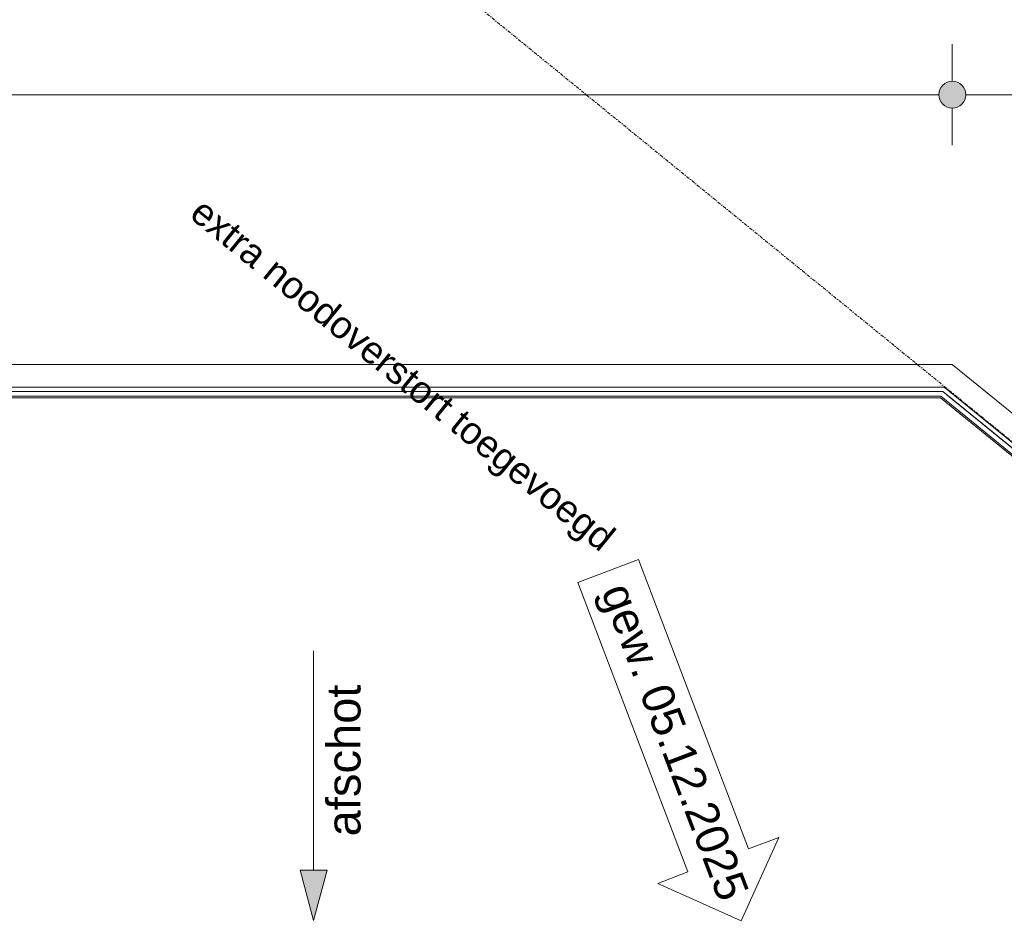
# Model space of a CAD drawing. Extents: x 0 to 46275, y 0 to 29700.
# Tile 6 of 18: x 16032 to 19681, y 4317 to 7675. Entities that reach past the tile are written whole.
import ezdxf
from ezdxf.xclip import XClip

# ---------------------------------------------------------------- set-up
doc = ezdxf.new("R2010")
doc.units = 0
doc.header["$MEASUREMENT"] = 0
doc.header["$XCLIPFRAME"] = 0
for name, pattern in [('Streep-punt asymmetrisch', [483.335, 266.665, -116.668333, 0.001667, -100]), ('Streep-punt fijn', [625.500011, 313.000011, -156.25, 0, -156.25]), ('Wipeout_Contour', [50000, 0, -50000])]:
    doc.linetypes.add(name, pattern=pattern)
for name, color, linetype in [('ZZ 27 Dakrandconstructie', 7, 'Continuous'), ('ZZ 27 Dakrandconstructie Afdek-arcering', 7, 'Continuous'), ('ZZ 28 HDC staalconstructies', 7, 'Continuous'), ('ZZ 47 Dakrandafwerking', 7, 'Continuous'), ('ZZ A Stramien', 7, 'Continuous'), ('ZZ Aankleding 2D tek', 7, 'Continuous'), ('ZZ Aankleding 2D tek 2D arcering', 7, 'Continuous'), ('ZZ Info_tekst Algemeen', 7, 'Continuous'), ('ZZ Markers wijzigingspijlen', 7, 'Continuous'), ('ZZZ Maatvoering Luifel', 7, 'Continuous'), ('ZZZ Maatvoering Luifel 2D arcering', 7, 'Continuous')]:
    doc.layers.add(name, color=color, linetype=linetype)
doc.styles.add('GENERATED_STYLE_1', font='arial.ttf')

# ---------------------------------------------------------------- blocks, each defined once
blk = doc.blocks.new('Drawing_2_2', base_point=(7690.6, -30053.4))
at = {"layer": 'ZZ Aankleding 2D tek 2D arcering', "linetype": 'Continuous', "lineweight": 0, "true_color": 0x000000}
blk.add_hatch(color=18, dxfattribs=at).paths.add_polyline_path([(17121.4, 4334.7), (17171.4, 4521.3), (17071.4, 4521.3)])
at = {"layer": 'ZZZ Maatvoering Luifel 2D arcering', "linetype": 'Continuous', "lineweight": 0, "true_color": 0x000000}
blk.add_hatch(color=18, dxfattribs=at).paths.add_polyline_path([(19449.3, 7428.3), (19440.2, 7411), (19438.3, 7391.6), (19444.1, 7373), (19456.5, 7357.9), (19473.7, 7348.8), (19493.1, 7346.9), (19511.8, 7352.7), (19526.8, 7365.1), (19536, 7382.3), (19537.8, 7401.8), (19532.1, 7420.4), (19519.7, 7435.4), (19502.4, 7444.6), (19483, 7446.4), (19464.4, 7440.7)])
at = {"layer": 'ZZ 28 HDC staalconstructies', "color": 1, "linetype": 'Continuous', "lineweight": 0, "ltscale": 0.04}
blk.add_line((10042.3, 6396.7), (19488.1, 6396.7), dxfattribs=at)
at = {"layer": 'ZZ Aankleding 2D tek', "color": 9, "linetype": 'Continuous', "lineweight": 0, "ltscale": 0.04}
for p, q in [((17121.4, 5334.7), (17121.4, 4521.3)), ((17071.4, 4521.3), (17171.4, 4521.3)), ((17121.4, 4334.7), (17071.4, 4521.3)), ((17121.4, 4334.7), (17171.4, 4521.3))]:
    blk.add_line(p, q, dxfattribs=at)
at = {"layer": 'ZZ Markers wijzigingspijlen', "color": 1, "linetype": 'Continuous', "lineweight": 0, "ltscale": 0.04, "flags": 128}
blk.add_lwpolyline([(18706.1, 4333.3), (18845.1, 4642.9), (18733, 4600.2), (18325.1, 5673.3), (18100.7, 5588), (18508.6, 4515), (18396.5, 4472.3)], close=True, dxfattribs=at)
at = {"layer": 'ZZZ Maatvoering Luifel', "color": 10, "linetype": 'Continuous', "lineweight": 0, "ltscale": 0.04}
for p, q in [((19488.1, 7446.7), (19488.1, 7584.2)), ((10092.3, 7396.7), (19438.1, 7396.7)), ((19538.1, 7396.7), (23118.4, 7396.7)), ((19488.1, 7209.2), (19488.1, 7346.7))]:
    blk.add_line(p, q, dxfattribs=at)
blk.add_circle((19488.1, 7396.7), 50, dxfattribs=at)
at = {"layer": 'ZZ Info_tekst Algemeen', "color": 10, "linetype": 'Continuous', "lineweight": 0, "insert": (17233.5, 4928.3), "char_height": 125, "attachment_point": 5, "rotation": 90, "style": 'GENERATED_STYLE_1'}
blk.add_mtext('\\A1;{\\pqc;\\fArial|b0|i0|c0|p0;\\W1.000000;afschot}', dxfattribs=at)
at = {"layer": 'ZZ Markers wijzigingspijlen', "color": 1, "linetype": 'Continuous', "lineweight": 0, "insert": (18224.4, 5570.8), "char_height": 120, "attachment_point": 4, "rotation": 290.8152, "style": 'GENERATED_STYLE_1'}
blk.add_mtext('\\A1;{\\pql;\\fArial|b0|i0|c0|p0;\\W1.000000;gew. 05.12.2025}', dxfattribs=at)
at = {"color": 254, "linetype": 'Wipeout_Contour', "lineweight": 0, "ltscale": 61342.590029}
blk.add_wipeout([(19474.6, 6278.7), (19452.5, 6296.7), (19446.1, 6278.7)], dxfattribs=at).dxf.layer = 'ZZ 27 Dakrandconstructie Afdek-arcering'
at = {"color": 254, "linetype": 'Wipeout_Contour', "lineweight": 0, "ltscale": 61299.792022}
blk.add_wipeout([(19424, 6296.7), (19446.1, 6278.7), (19452.5, 6296.7)], dxfattribs=at).dxf.layer = 'ZZ 27 Dakrandconstructie Afdek-arcering'
at = {"color": 254, "linetype": 'Wipeout_Contour', "lineweight": 0, "ltscale": 64731.698662}
blk.add_wipeout([(19424, 6296.7), (10150.2, 6296.7), (10148.3, 6278.7), (19446.1, 6278.7)], dxfattribs=at).dxf.layer = 'ZZ 27 Dakrandconstructie Afdek-arcering'
at = {"layer": 'ZZ 27 Dakrandconstructie', "color": 3, "linetype": 'Continuous', "lineweight": 0, "ltscale": 0.04, "flags": 128}
for points in [[(19452.5, 6296.7), (10132.1, 6296.7)], [(10148.3, 6278.7), (19446.1, 6278.7)], [(19452.5, 6296.7), (19474.6, 6278.7)]]:
    blk.add_lwpolyline(points, dxfattribs=at)
at = {"layer": 'ZZ 47 Dakrandafwerking', "color": 1, "linetype": 'Continuous', "lineweight": 0, "ltscale": 0.04}
blk.add_line((19458.2, 6312.7), (10117.7, 6312.7), dxfattribs=at)
at = {"layer": 'ZZ Markers wijzigingspijlen', "color": 1, "linetype": 'Continuous', "lineweight": 0, "insert": (16678.5, 6971.5), "char_height": 100, "attachment_point": 4, "rotation": 320.8152, "style": 'GENERATED_STYLE_1'}
blk.add_mtext('\\A1;{\\pql;\\fArial|b0|i0|c0|p0;\\W1.000000;extra \\fArial|b0|i0|c0|p0;\\W1.000000;noodoverstort\\fArial|b0|i0|c0|p0;\\W1.000000; toegevoegd}', dxfattribs=at)
at = {"color": 254, "linetype": 'Wipeout_Contour', "lineweight": 0, "ltscale": 87607.661843}
blk.add_wipeout([(19446.1, 6278.7), (23108, 3293.7), (23136.5, 3293.7), (19474.6, 6278.7)], dxfattribs=at).dxf.layer = 'ZZ 27 Dakrandconstructie Afdek-arcering'
at = {"layer": 'ZZ 27 Dakrandconstructie', "color": 3, "linetype": 'Continuous', "lineweight": 0, "ltscale": 0.04, "flags": 128}
for points in [[(19446.1, 6278.7), (23108, 3293.7)], [(23158.6, 3275.7), (19474.6, 6278.7)]]:
    blk.add_lwpolyline(points, dxfattribs=at)
at = {"layer": 'ZZ 28 HDC staalconstructies', "color": 1, "linetype": 'Continuous', "lineweight": 0, "ltscale": 0.04}
for p, q in [((19488.1, 6396.7), (23168.4, 3396.7)), ((10132.1, 6296.7), (19452.5, 6296.7)), ((19452.5, 6296.7), (23022.4, 3386.7))]:
    blk.add_line(p, q, dxfattribs=at)
at = {"layer": 'ZZ 28 HDC staalconstructies', "color": 9, "linetype": 'Streep-punt asymmetrisch', "lineweight": 0, "ltscale": 0.04}
for p, q in [((10132.1, 6296.7), (19452.5, 6296.7)), ((19452.5, 6296.7), (23022.4, 3386.7))]:
    blk.add_line(p, q, dxfattribs=at)
at = {"layer": 'ZZ 47 Dakrandafwerking', "color": 1, "linetype": 'Continuous', "lineweight": 0, "ltscale": 0.04}
for p, q in [((19458.2, 6312.7), (23040.8, 3392.3)), ((19443.9, 6272.7), (10153.7, 6272.7)), ((19443.9, 6272.7), (23015.6, 3361.3))]:
    blk.add_line(p, q, dxfattribs=at)
at = {"layer": 'ZZ A Stramien', "color": 1, "linetype": 'Streep-punt fijn', "lineweight": 0, "ltscale": 0.04}
blk.add_line((14044.2, 10728.4), (23998, 2614.7), dxfattribs=at)

msp = doc.modelspace()

# ---------------------------------------------------------------- block references
at = {"color": 4, "linetype": 'Continuous', "lineweight": 0, "ltscale": 0.02}
ref = msp.add_blockref('Drawing_2_2', (7690.6, -30053.4), dxfattribs=at)
XClip(ref).set_block_clipping_path([(2500, 2614.6895347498), (32193.9037158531, 14350)])

doc.saveas('drawing.dxf')
